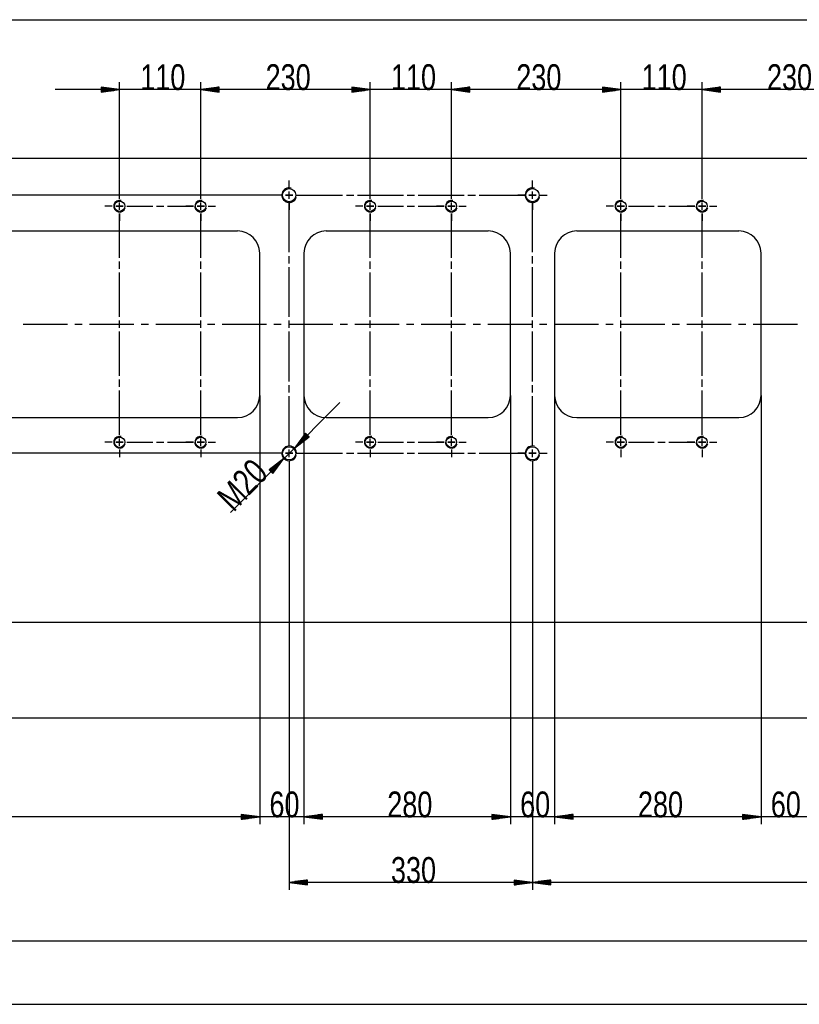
# Model space of a CAD drawing. Header units: millimetres. Extents: x 594 to 1189, y 0 to 841.
# Tile 5 of 16: x 783 to 889, y 364 to 498. Entities that reach past the tile are written whole.
import ezdxf

# ---------------------------------------------------------------- set-up
doc = ezdxf.new("R2010")
doc.units = ezdxf.units.MM
doc.layers.add('201', color=7, linetype='Continuous')
doc.styles.add('SEACAD_Arial', font='arial.ttf', dxfattribs={"width": 0.75})

msp = doc.modelspace()

# ---------------------------------------------------------------- linework, layer by layer
at = {"layer": '201', "color": 7, "linetype": 'Continuous'}
for p, q in [((743.48, 497.98), (1119.28, 497.98)), ((796.58, 488.5), (794.08, 488.83)), ((794.08, 488.83), (794.08, 488.17)), ((794.08, 488.81), (794.26, 488.81)), ((794.08, 488.81), (794.26, 488.81)), ((794.08, 488.76), (794.65, 488.76)), ((794.08, 488.71), (795.03, 488.71)), ((794.08, 488.66), (795.42, 488.66)), ((794.08, 488.6), (795.81, 488.6)), ((796.58, 474.69), (796.58, 489.5)), ((807.58, 474.69), (807.58, 489.5)), ((807.58, 474.69), (807.58, 489.5)), ((810.08, 488.83), (807.58, 488.5)), ((810.08, 488.83), (807.58, 488.5)), ((810.08, 488.6), (808.35, 488.6)), ((810.08, 488.6), (808.35, 488.6)), ((810.08, 488.66), (808.74, 488.66)), ((810.08, 488.66), (808.74, 488.66)), ((810.08, 488.71), (809.12, 488.71)), ((810.08, 488.71), (809.12, 488.71)), ((810.08, 488.76), (809.51, 488.76)), ((810.08, 488.76), (809.51, 488.76)), ((810.08, 488.81), (809.89, 488.81)), ((810.08, 488.81), (809.89, 488.81)), ((810.08, 488.81), (809.89, 488.81)), ((810.08, 488.81), (809.89, 488.81)), ((810.08, 488.17), (810.08, 488.83)), ((810.08, 488.17), (810.08, 488.83)), ((830.58, 488.5), (828.08, 488.83)), ((828.08, 488.83), (828.08, 488.17)), ((830.58, 488.5), (828.08, 488.83)), ((828.08, 488.83), (828.08, 488.17)), ((828.08, 488.81), (828.26, 488.81)), ((828.08, 488.81), (828.26, 488.81)), ((828.08, 488.81), (828.26, 488.81)), ((828.08, 488.81), (828.26, 488.81)), ((828.08, 488.76), (828.65, 488.76)), ((828.08, 488.76), (828.65, 488.76)), ((828.08, 488.71), (829.03, 488.71)), ((828.08, 488.71), (829.03, 488.71)), ((828.08, 488.66), (829.42, 488.66)), ((828.08, 488.66), (829.42, 488.66)), ((828.08, 488.6), (829.81, 488.6)), ((828.08, 488.6), (829.81, 488.6)), ((830.58, 474.69), (830.58, 489.5)), ((830.58, 474.69), (830.58, 489.5)), ((841.58, 474.69), (841.58, 489.5)), ((841.58, 474.69), (841.58, 489.5)), ((844.08, 488.83), (841.58, 488.5)), ((844.08, 488.83), (841.58, 488.5)), ((844.08, 488.6), (842.35, 488.6)), ((844.08, 488.6), (842.35, 488.6)), ((844.08, 488.66), (842.74, 488.66)), ((844.08, 488.66), (842.74, 488.66)), ((844.08, 488.71), (843.12, 488.71)), ((844.08, 488.71), (843.12, 488.71)), ((844.08, 488.76), (843.51, 488.76)), ((844.08, 488.76), (843.51, 488.76)), ((844.08, 488.81), (843.89, 488.81)), ((844.08, 488.81), (843.89, 488.81)), ((844.08, 488.81), (843.89, 488.81)), ((844.08, 488.81), (843.89, 488.81)), ((844.08, 488.17), (844.08, 488.83)), ((844.08, 488.17), (844.08, 488.83)), ((864.58, 488.5), (862.08, 488.83)), ((862.08, 488.83), (862.08, 488.17)), ((864.58, 488.5), (862.08, 488.83)), ((862.08, 488.83), (862.08, 488.17)), ((862.08, 488.81), (862.26, 488.81)), ((862.08, 488.81), (862.26, 488.81)), ((862.08, 488.81), (862.26, 488.81)), ((862.08, 488.81), (862.26, 488.81)), ((862.08, 488.76), (862.65, 488.76)), ((862.08, 488.76), (862.65, 488.76)), ((862.08, 488.71), (863.03, 488.71)), ((862.08, 488.71), (863.03, 488.71)), ((862.08, 488.66), (863.42, 488.66)), ((862.08, 488.66), (863.42, 488.66)), ((862.08, 488.6), (863.81, 488.6)), ((862.08, 488.6), (863.81, 488.6)), ((864.58, 474.69), (864.58, 489.5)), ((864.58, 474.69), (864.58, 489.5)), ((875.58, 474.69), (875.58, 489.5)), ((875.58, 474.69), (875.58, 489.5)), ((878.08, 488.83), (875.58, 488.5)), ((878.08, 488.83), (875.58, 488.5)), ((878.08, 488.6), (876.35, 488.6)), ((878.08, 488.6), (876.35, 488.6)), ((878.08, 488.66), (876.74, 488.66)), ((878.08, 488.66), (876.74, 488.66)), ((878.08, 488.71), (877.12, 488.71)), ((878.08, 488.71), (877.12, 488.71)), ((878.08, 488.76), (877.51, 488.76)), ((878.08, 488.76), (877.51, 488.76)), ((878.08, 488.81), (877.89, 488.81)), ((878.08, 488.81), (877.89, 488.81)), ((878.08, 488.81), (877.89, 488.81)), ((878.08, 488.81), (877.89, 488.81)), ((878.08, 488.17), (878.08, 488.83)), ((878.08, 488.17), (878.08, 488.83)), ((816.33, 488.5), (787.83, 488.5)), ((794.08, 488.55), (796.19, 488.55)), ((794.08, 488.17), (796.58, 488.5)), ((794.08, 488.5), (796.58, 488.5)), ((794.08, 488.5), (796.58, 488.5)), ((794.08, 488.45), (796.19, 488.45)), ((794.08, 488.4), (795.81, 488.4)), ((794.08, 488.35), (795.42, 488.35)), ((794.08, 488.3), (795.03, 488.3)), ((794.08, 488.25), (794.65, 488.25)), ((794.08, 488.2), (794.26, 488.2)), ((794.08, 488.2), (794.26, 488.2)), ((830.58, 488.5), (807.58, 488.5)), ((807.58, 488.5), (810.08, 488.17)), ((810.08, 488.5), (807.58, 488.5)), ((810.08, 488.5), (807.58, 488.5)), ((807.58, 488.5), (810.08, 488.17)), ((810.08, 488.5), (807.58, 488.5)), ((810.08, 488.5), (807.58, 488.5)), ((810.08, 488.55), (807.96, 488.55)), ((810.08, 488.55), (807.96, 488.55)), ((810.08, 488.45), (807.96, 488.45)), ((810.08, 488.45), (807.96, 488.45)), ((810.08, 488.4), (808.35, 488.4)), ((810.08, 488.4), (808.35, 488.4)), ((810.08, 488.35), (808.74, 488.35)), ((810.08, 488.35), (808.74, 488.35)), ((810.08, 488.3), (809.12, 488.3)), ((810.08, 488.3), (809.12, 488.3)), ((810.08, 488.25), (809.51, 488.25)), ((810.08, 488.25), (809.51, 488.25)), ((810.08, 488.2), (809.89, 488.2)), ((810.08, 488.2), (809.89, 488.2)), ((810.08, 488.2), (809.89, 488.2)), ((810.08, 488.2), (809.89, 488.2)), ((850.33, 488.5), (821.83, 488.5)), ((828.08, 488.55), (830.19, 488.55)), ((828.08, 488.55), (830.19, 488.55)), ((828.08, 488.17), (830.58, 488.5)), ((828.08, 488.5), (830.58, 488.5)), ((828.08, 488.5), (830.58, 488.5)), ((828.08, 488.17), (830.58, 488.5)), ((828.08, 488.5), (830.58, 488.5)), ((828.08, 488.5), (830.58, 488.5)), ((828.08, 488.45), (830.19, 488.45)), ((828.08, 488.45), (830.19, 488.45)), ((828.08, 488.4), (829.81, 488.4)), ((828.08, 488.4), (829.81, 488.4)), ((828.08, 488.35), (829.42, 488.35)), ((828.08, 488.35), (829.42, 488.35)), ((828.08, 488.3), (829.03, 488.3)), ((828.08, 488.3), (829.03, 488.3)), ((828.08, 488.25), (828.65, 488.25)), ((828.08, 488.25), (828.65, 488.25)), ((828.08, 488.2), (828.26, 488.2)), ((828.08, 488.2), (828.26, 488.2)), ((828.08, 488.2), (828.26, 488.2)), ((828.08, 488.2), (828.26, 488.2)), ((864.58, 488.5), (841.58, 488.5)), ((841.58, 488.5), (844.08, 488.17)), ((844.08, 488.5), (841.58, 488.5)), ((844.08, 488.5), (841.58, 488.5)), ((841.58, 488.5), (844.08, 488.17)), ((844.08, 488.5), (841.58, 488.5)), ((844.08, 488.5), (841.58, 488.5)), ((844.08, 488.55), (841.96, 488.55)), ((844.08, 488.55), (841.96, 488.55)), ((844.08, 488.45), (841.96, 488.45)), ((844.08, 488.45), (841.96, 488.45)), ((844.08, 488.4), (842.35, 488.4)), ((844.08, 488.4), (842.35, 488.4)), ((844.08, 488.35), (842.74, 488.35)), ((844.08, 488.35), (842.74, 488.35)), ((844.08, 488.3), (843.12, 488.3)), ((844.08, 488.3), (843.12, 488.3)), ((844.08, 488.25), (843.51, 488.25)), ((844.08, 488.25), (843.51, 488.25)), ((844.08, 488.2), (843.89, 488.2)), ((844.08, 488.2), (843.89, 488.2)), ((844.08, 488.2), (843.89, 488.2)), ((844.08, 488.2), (843.89, 488.2)), ((884.33, 488.5), (855.83, 488.5)), ((862.08, 488.55), (864.19, 488.55)), ((862.08, 488.55), (864.19, 488.55)), ((862.08, 488.17), (864.58, 488.5)), ((862.08, 488.5), (864.58, 488.5)), ((862.08, 488.5), (864.58, 488.5)), ((862.08, 488.17), (864.58, 488.5)), ((862.08, 488.5), (864.58, 488.5)), ((862.08, 488.5), (864.58, 488.5)), ((862.08, 488.45), (864.19, 488.45)), ((862.08, 488.45), (864.19, 488.45)), ((862.08, 488.4), (863.81, 488.4)), ((862.08, 488.4), (863.81, 488.4)), ((862.08, 488.35), (863.42, 488.35)), ((862.08, 488.35), (863.42, 488.35)), ((862.08, 488.3), (863.03, 488.3)), ((862.08, 488.3), (863.03, 488.3)), ((862.08, 488.25), (862.65, 488.25)), ((862.08, 488.25), (862.65, 488.25)), ((862.08, 488.2), (862.26, 488.2)), ((862.08, 488.2), (862.26, 488.2)), ((862.08, 488.2), (862.26, 488.2)), ((862.08, 488.2), (862.26, 488.2)), ((898.58, 488.5), (875.58, 488.5)), ((875.58, 488.5), (878.08, 488.17)), ((878.08, 488.5), (875.58, 488.5)), ((878.08, 488.5), (875.58, 488.5)), ((875.58, 488.5), (878.08, 488.17)), ((878.08, 488.5), (875.58, 488.5)), ((878.08, 488.5), (875.58, 488.5)), ((878.08, 488.55), (875.96, 488.55)), ((878.08, 488.55), (875.96, 488.55)), ((878.08, 488.45), (875.96, 488.45)), ((878.08, 488.45), (875.96, 488.45)), ((878.08, 488.4), (876.35, 488.4)), ((878.08, 488.4), (876.35, 488.4)), ((878.08, 488.35), (876.74, 488.35)), ((878.08, 488.35), (876.74, 488.35)), ((878.08, 488.3), (877.12, 488.3)), ((878.08, 488.3), (877.12, 488.3)), ((878.08, 488.25), (877.51, 488.25)), ((878.08, 488.25), (877.51, 488.25)), ((878.08, 488.2), (877.89, 488.2)), ((878.08, 488.2), (877.89, 488.2)), ((878.08, 488.2), (877.89, 488.2)), ((878.08, 488.2), (877.89, 488.2)), ((743.48, 479.19), (1118.28, 479.19)), ((819.58, 475.19), (819.58, 476.19)), ((819.58, 475.19), (819.58, 476.19)), ((852.58, 475.19), (852.58, 476.19)), ((852.58, 475.19), (852.58, 476.19)), ((817.58, 474.19), (724.72, 474.19)), ((817.58, 474.19), (732.59, 474.19)), ((796.58, 473.69), (796.58, 474.69)), ((796.58, 473.69), (796.58, 474.69)), ((807.58, 473.69), (807.58, 474.69)), ((807.58, 473.69), (807.58, 474.69)), ((818.58, 474.19), (817.58, 474.19)), ((818.58, 474.19), (817.58, 474.19)), ((819.08, 474.19), (820.08, 474.19)), ((820.08, 474.19), (819.08, 474.19)), ((819.58, 473.69), (819.58, 474.69)), ((819.58, 473.69), (819.58, 474.69)), ((820.58, 474.19), (826.83, 474.19)), ((820.58, 474.19), (821.58, 474.19)), ((827.33, 474.19), (828.33, 474.19)), ((828.83, 474.19), (835.08, 474.19)), ((830.58, 473.69), (830.58, 474.69)), ((830.58, 473.69), (830.58, 474.69)), ((835.58, 474.19), (836.58, 474.19)), ((837.08, 474.19), (843.33, 474.19)), ((841.58, 473.69), (841.58, 474.69)), ((841.58, 473.69), (841.58, 474.69)), ((843.83, 474.19), (844.83, 474.19)), ((845.33, 474.19), (851.58, 474.19)), ((851.58, 474.19), (850.58, 474.19)), ((852.08, 474.19), (853.08, 474.19)), ((853.08, 474.19), (852.08, 474.19)), ((852.58, 473.69), (852.58, 474.69)), ((852.58, 473.69), (852.58, 474.69)), ((853.58, 474.19), (854.58, 474.19)), ((853.58, 474.19), (854.58, 474.19)), ((864.58, 473.69), (864.58, 474.69)), ((864.58, 473.69), (864.58, 474.69)), ((875.58, 473.69), (875.58, 474.69)), ((875.58, 473.69), (875.58, 474.69)), ((795.58, 472.69), (794.58, 472.69)), ((795.58, 472.69), (794.58, 472.69)), ((796.08, 472.69), (797.08, 472.69)), ((797.08, 472.69), (796.08, 472.69)), ((796.58, 472.19), (796.58, 473.19)), ((796.58, 472.19), (796.58, 473.19)), ((797.58, 472.69), (801.08, 472.69)), ((797.58, 472.69), (798.58, 472.69)), ((801.58, 472.69), (802.58, 472.69)), ((803.08, 472.69), (806.58, 472.69)), ((806.58, 472.69), (805.58, 472.69)), ((807.08, 472.69), (808.08, 472.69)), ((808.08, 472.69), (807.08, 472.69)), ((807.58, 472.19), (807.58, 473.19)), ((807.58, 472.19), (807.58, 473.19)), ((808.58, 472.69), (809.58, 472.69)), ((808.58, 472.69), (809.58, 472.69)), ((819.58, 473.19), (819.58, 472.19)), ((819.58, 466.44), (819.58, 473.19)), ((829.58, 472.69), (828.58, 472.69)), ((829.58, 472.69), (828.58, 472.69)), ((830.08, 472.69), (831.08, 472.69)), ((831.08, 472.69), (830.08, 472.69)), ((830.58, 472.19), (830.58, 473.19)), ((830.58, 472.19), (830.58, 473.19)), ((831.58, 472.69), (835.08, 472.69)), ((831.58, 472.69), (832.58, 472.69)), ((835.58, 472.69), (836.58, 472.69)), ((837.08, 472.69), (840.58, 472.69)), ((840.58, 472.69), (839.58, 472.69)), ((841.08, 472.69), (842.08, 472.69)), ((842.08, 472.69), (841.08, 472.69)), ((841.58, 472.19), (841.58, 473.19)), ((841.58, 472.19), (841.58, 473.19)), ((842.58, 472.69), (843.58, 472.69)), ((842.58, 472.69), (843.58, 472.69)), ((852.58, 473.19), (852.58, 472.19)), ((852.58, 466.44), (852.58, 473.19)), ((863.58, 472.69), (862.58, 472.69)), ((863.58, 472.69), (862.58, 472.69)), ((864.08, 472.69), (865.08, 472.69)), ((865.08, 472.69), (864.08, 472.69)), ((864.58, 472.19), (864.58, 473.19)), ((864.58, 472.19), (864.58, 473.19)), ((865.58, 472.69), (869.08, 472.69)), ((865.58, 472.69), (866.58, 472.69)), ((869.58, 472.69), (870.58, 472.69)), ((871.08, 472.69), (874.58, 472.69)), ((874.58, 472.69), (873.58, 472.69)), ((875.08, 472.69), (876.08, 472.69)), ((876.08, 472.69), (875.08, 472.69)), ((875.58, 472.19), (875.58, 473.19)), ((875.58, 472.19), (875.58, 473.19)), ((876.58, 472.69), (877.58, 472.69)), ((876.58, 472.69), (877.58, 472.69)), ((796.58, 471.69), (796.58, 470.69)), ((796.58, 465.69), (796.58, 471.69)), ((807.58, 471.69), (807.58, 470.69)), ((807.58, 465.69), (807.58, 471.69)), ((830.58, 471.69), (830.58, 470.69)), ((830.58, 465.69), (830.58, 471.69)), ((841.58, 471.69), (841.58, 470.69)), ((841.58, 465.69), (841.58, 471.69)), ((864.58, 471.69), (864.58, 470.69)), ((864.58, 465.69), (864.58, 471.69)), ((875.58, 471.69), (875.58, 470.69)), ((875.58, 465.69), (875.58, 471.69)), ((743.48, 469.34), (812.58, 469.34)), ((824.58, 469.34), (846.58, 469.34)), ((858.58, 469.34), (880.58, 469.34)), ((815.58, 447.04), (815.58, 466.34)), ((819.58, 464.94), (819.58, 465.94)), ((821.58, 466.34), (821.58, 447.04)), ((849.58, 447.04), (849.58, 466.34)), ((852.58, 464.94), (852.58, 465.94)), ((855.58, 466.34), (855.58, 447.04)), ((883.58, 447.04), (883.58, 466.34)), ((796.58, 464.19), (796.58, 465.19)), ((807.58, 464.19), (807.58, 465.19)), ((830.58, 464.19), (830.58, 465.19)), ((841.58, 464.19), (841.58, 465.19)), ((864.58, 464.19), (864.58, 465.19)), ((875.58, 464.19), (875.58, 465.19)), ((796.58, 457.69), (796.58, 463.69)), ((807.58, 457.69), (807.58, 463.69)), ((819.58, 457.69), (819.58, 464.44)), ((830.58, 457.69), (830.58, 463.69)), ((841.58, 457.69), (841.58, 463.69)), ((852.58, 457.69), (852.58, 464.44)), ((864.58, 457.69), (864.58, 463.69)), ((875.58, 457.69), (875.58, 463.69)), ((783.49, 456.69), (789.49, 456.69)), ((790.49, 456.69), (791.49, 456.69)), ((792.49, 456.69), (798.49, 456.69)), ((796.58, 456.19), (796.58, 457.19)), ((799.49, 456.69), (800.49, 456.69)), ((801.49, 456.69), (807.5, 456.69)), ((807.58, 456.19), (807.58, 457.19)), ((808.5, 456.69), (809.5, 456.69)), ((810.5, 456.69), (816.5, 456.69)), ((817.5, 456.69), (818.5, 456.69)), ((819.5, 456.69), (825.5, 456.69)), ((819.58, 456.19), (819.58, 457.19)), ((826.5, 456.69), (827.5, 456.69)), ((828.5, 456.69), (834.5, 456.69)), ((830.58, 456.19), (830.58, 457.19)), ((835.5, 456.69), (836.5, 456.69)), ((837.5, 456.69), (843.51, 456.69)), ((841.58, 456.19), (841.58, 457.19)), ((844.51, 456.69), (845.51, 456.69)), ((846.51, 456.69), (852.51, 456.69)), ((852.58, 456.19), (852.58, 457.19)), ((853.51, 456.69), (854.51, 456.69)), ((855.51, 456.69), (861.51, 456.69)), ((862.51, 456.69), (863.51, 456.69)), ((864.51, 456.69), (870.51, 456.69)), ((864.58, 456.19), (864.58, 457.19)), ((871.51, 456.69), (872.51, 456.69)), ((873.51, 456.69), (879.52, 456.69)), ((875.58, 456.19), (875.58, 457.19)), ((880.52, 456.69), (881.52, 456.69)), ((882.52, 456.69), (888.52, 456.69)), ((796.58, 449.69), (796.58, 455.69)), ((807.58, 449.69), (807.58, 455.69)), ((819.58, 448.94), (819.58, 455.69)), ((830.58, 449.69), (830.58, 455.69)), ((841.58, 449.69), (841.58, 455.69)), ((852.58, 448.94), (852.58, 455.69)), ((864.58, 449.69), (864.58, 455.69)), ((875.58, 449.69), (875.58, 455.69)), ((796.58, 448.19), (796.58, 449.19)), ((807.58, 448.19), (807.58, 449.19)), ((830.58, 448.19), (830.58, 449.19)), ((841.58, 448.19), (841.58, 449.19)), ((864.58, 448.19), (864.58, 449.19)), ((875.58, 448.19), (875.58, 449.19)), ((796.58, 441.69), (796.58, 447.69)), ((807.58, 441.69), (807.58, 447.69)), ((819.58, 447.44), (819.58, 448.44)), ((830.58, 441.69), (830.58, 447.69)), ((841.58, 441.69), (841.58, 447.69)), ((852.58, 447.44), (852.58, 448.44)), ((864.58, 441.69), (864.58, 447.69)), ((875.58, 441.69), (875.58, 447.69)), ((811.61, 431.17), (826.45, 446.1)), ((815.58, 447.04), (815.58, 388.9)), ((815.58, 447.04), (815.58, 388.9)), ((819.58, 440.19), (819.58, 446.94)), ((821.58, 447.04), (821.58, 388.9)), ((821.58, 447.04), (821.58, 388.9)), ((849.58, 447.04), (849.58, 388.9)), ((849.58, 447.04), (849.58, 388.9)), ((852.58, 440.19), (852.58, 446.94)), ((855.58, 447.04), (855.58, 388.9)), ((855.58, 447.04), (855.58, 388.9)), ((883.58, 447.04), (883.58, 388.9)), ((883.58, 447.04), (883.58, 388.9)), ((743.48, 444.04), (812.58, 444.04)), ((824.58, 444.04), (846.58, 444.04)), ((858.58, 444.04), (880.58, 444.04)), ((796.58, 441.69), (796.58, 442.69)), ((807.58, 441.69), (807.58, 442.69)), ((821.81, 441.9), (820.28, 439.9)), ((821.87, 441.85), (821.46, 441.44)), ((821.83, 441.88), (821.7, 441.75)), ((821.83, 441.88), (821.7, 441.75)), ((822.28, 441.44), (821.81, 441.9)), ((830.58, 441.69), (830.58, 442.69)), ((841.58, 441.69), (841.58, 442.69)), ((864.58, 441.69), (864.58, 442.69)), ((875.58, 441.69), (875.58, 442.69)), ((795.58, 440.69), (794.58, 440.69)), ((795.58, 440.69), (794.58, 440.69)), ((796.08, 440.69), (797.08, 440.69)), ((797.08, 440.69), (796.08, 440.69)), ((796.58, 440.19), (796.58, 441.19)), ((796.58, 440.19), (796.58, 441.19)), ((797.58, 440.69), (801.08, 440.69)), ((797.58, 440.69), (798.58, 440.69)), ((801.58, 440.69), (802.58, 440.69)), ((803.08, 440.69), (806.58, 440.69)), ((806.58, 440.69), (805.58, 440.69)), ((807.08, 440.69), (808.08, 440.69)), ((808.08, 440.69), (807.08, 440.69)), ((807.58, 440.19), (807.58, 441.19)), ((807.58, 440.19), (807.58, 441.19)), ((808.58, 440.69), (809.58, 440.69)), ((808.58, 440.69), (809.58, 440.69)), ((819.58, 440.19), (819.58, 441.19)), ((822.05, 441.67), (820.28, 439.9)), ((822.05, 441.67), (820.28, 439.9)), ((820.28, 439.9), (822.28, 441.44)), ((822.01, 441.7), (820.52, 440.21)), ((822.08, 441.63), (820.59, 440.13)), ((821.97, 441.74), (820.76, 440.52)), ((822.12, 441.6), (820.9, 440.37)), ((821.94, 441.78), (820.99, 440.82)), ((822.15, 441.56), (821.21, 440.61)), ((821.9, 441.81), (821.23, 441.13)), ((822.19, 441.53), (821.52, 440.85)), ((822.23, 441.49), (821.82, 441.09)), ((822.26, 441.45), (822.13, 441.32)), ((822.26, 441.45), (822.13, 441.32)), ((829.58, 440.69), (828.58, 440.69)), ((829.58, 440.69), (828.58, 440.69)), ((831.08, 440.69), (830.08, 440.69)), ((830.08, 440.69), (831.08, 440.69)), ((830.58, 440.19), (830.58, 441.19)), ((830.58, 440.19), (830.58, 441.19)), ((831.58, 440.69), (832.58, 440.69)), ((831.58, 440.69), (835.08, 440.69)), ((835.58, 440.69), (836.58, 440.69)), ((837.08, 440.69), (840.58, 440.69)), ((840.58, 440.69), (839.58, 440.69)), ((841.08, 440.69), (842.08, 440.69)), ((842.08, 440.69), (841.08, 440.69)), ((841.58, 440.19), (841.58, 441.19)), ((841.58, 440.19), (841.58, 441.19)), ((842.58, 440.69), (843.58, 440.69)), ((842.58, 440.69), (843.58, 440.69)), ((852.58, 440.19), (852.58, 441.19)), ((863.58, 440.69), (862.58, 440.69)), ((863.58, 440.69), (862.58, 440.69)), ((865.08, 440.69), (864.08, 440.69)), ((864.08, 440.69), (865.08, 440.69)), ((864.58, 440.19), (864.58, 441.19)), ((864.58, 440.19), (864.58, 441.19)), ((865.58, 440.69), (866.58, 440.69)), ((865.58, 440.69), (869.08, 440.69)), ((869.58, 440.69), (870.58, 440.69)), ((871.08, 440.69), (874.58, 440.69)), ((874.58, 440.69), (873.58, 440.69)), ((875.08, 440.69), (876.08, 440.69)), ((876.08, 440.69), (875.08, 440.69)), ((875.58, 440.19), (875.58, 441.19)), ((875.58, 440.19), (875.58, 441.19)), ((876.58, 440.69), (877.58, 440.69)), ((876.58, 440.69), (877.58, 440.69)), ((817.58, 439.19), (724.72, 439.19)), ((817.58, 439.19), (732.59, 439.19)), ((796.58, 439.69), (796.58, 438.69)), ((796.58, 439.69), (796.58, 438.69)), ((807.58, 439.69), (807.58, 438.69)), ((807.58, 439.69), (807.58, 438.69)), ((818.58, 439.19), (817.58, 439.19)), ((818.58, 439.19), (817.58, 439.19)), ((819.08, 439.19), (820.08, 439.19)), ((820.08, 439.19), (819.08, 439.19)), ((819.58, 438.69), (819.58, 439.69)), ((819.58, 438.69), (819.58, 439.69)), ((820.58, 439.19), (826.83, 439.19)), ((820.58, 439.19), (821.58, 439.19)), ((827.33, 439.19), (828.33, 439.19)), ((828.83, 439.19), (835.08, 439.19)), ((830.58, 439.69), (830.58, 438.69)), ((830.58, 439.69), (830.58, 438.69)), ((835.58, 439.19), (836.58, 439.19)), ((837.08, 439.19), (843.33, 439.19)), ((841.58, 439.69), (841.58, 438.69)), ((841.58, 439.69), (841.58, 438.69)), ((843.83, 439.19), (844.83, 439.19)), ((845.33, 439.19), (851.58, 439.19)), ((851.58, 439.19), (850.58, 439.19)), ((853.08, 439.19), (852.08, 439.19)), ((852.08, 439.19), (853.08, 439.19)), ((852.58, 438.69), (852.58, 439.69)), ((852.58, 438.69), (852.58, 439.69)), ((853.58, 439.19), (854.58, 439.19)), ((853.58, 439.19), (854.58, 439.19)), ((864.58, 439.69), (864.58, 438.69)), ((864.58, 439.69), (864.58, 438.69)), ((875.58, 439.69), (875.58, 438.69)), ((875.58, 439.69), (875.58, 438.69)), ((818.87, 438.48), (816.88, 436.94)), ((817.04, 436.78), (818.26, 438)), ((817.07, 436.74), (818.56, 438.24)), ((817.11, 436.71), (818.87, 438.48)), ((817.11, 436.71), (818.87, 438.48)), ((817.15, 436.67), (818.64, 438.17)), ((817.18, 436.63), (818.4, 437.86)), ((817.34, 436.47), (818.87, 438.48)), ((819.58, 438.19), (819.58, 437.19)), ((819.58, 438.19), (819.58, 437.19)), ((852.58, 438.19), (852.58, 437.19)), ((852.58, 438.19), (852.58, 437.19)), ((816.88, 436.94), (817.34, 436.47)), ((816.89, 436.92), (817.02, 437.05)), ((816.89, 436.92), (817.02, 437.05)), ((816.93, 436.89), (817.33, 437.29)), ((816.97, 436.85), (817.64, 437.53)), ((817, 436.81), (817.95, 437.77)), ((817.22, 436.6), (818.16, 437.55)), ((817.25, 436.56), (817.93, 437.24)), ((817.29, 436.53), (817.69, 436.93)), ((817.33, 436.49), (817.46, 436.62)), ((817.33, 436.49), (817.46, 436.62)), ((819.58, 437.19), (819.58, 380.01)), ((852.58, 437.19), (852.58, 380.01)), ((852.58, 437.19), (852.58, 380.01)), ((717.48, 416.29), (1088.24, 416.29)), ((1102.48, 403.29), (704.39, 403.29)), ((815.58, 389.9), (743.48, 389.9)), ((830.33, 389.9), (806.83, 389.9)), ((815.58, 389.9), (813.08, 390.23)), ((813.08, 390.23), (813.08, 389.58)), ((815.58, 389.9), (813.08, 390.23)), ((813.08, 390.23), (813.08, 389.58)), ((813.08, 390.21), (813.26, 390.21)), ((813.08, 390.21), (813.26, 390.21)), ((813.08, 390.21), (813.26, 390.21)), ((813.08, 390.21), (813.26, 390.21)), ((813.08, 390.16), (813.65, 390.16)), ((813.08, 390.16), (813.65, 390.16)), ((813.08, 390.11), (814.03, 390.11)), ((813.08, 390.11), (814.03, 390.11)), ((813.08, 390.06), (814.42, 390.06)), ((813.08, 390.06), (814.42, 390.06)), ((813.08, 390.01), (814.81, 390.01)), ((813.08, 390.01), (814.81, 390.01)), ((813.08, 389.96), (815.19, 389.96)), ((813.08, 389.96), (815.19, 389.96)), ((813.08, 389.58), (815.58, 389.9)), ((813.08, 389.9), (815.58, 389.9)), ((813.08, 389.9), (815.58, 389.9)), ((813.08, 389.58), (815.58, 389.9)), ((813.08, 389.9), (815.58, 389.9)), ((813.08, 389.9), (815.58, 389.9)), ((813.08, 389.85), (815.19, 389.85)), ((813.08, 389.85), (815.19, 389.85)), ((813.08, 389.8), (814.81, 389.8)), ((813.08, 389.8), (814.81, 389.8)), ((824.08, 390.23), (821.58, 389.9)), ((824.08, 390.23), (821.58, 389.9)), ((821.58, 389.9), (824.08, 389.58)), ((824.08, 389.9), (821.58, 389.9)), ((824.08, 389.9), (821.58, 389.9)), ((849.58, 389.9), (821.58, 389.9)), ((821.58, 389.9), (824.08, 389.58)), ((824.08, 389.9), (821.58, 389.9)), ((824.08, 389.9), (821.58, 389.9)), ((824.08, 389.96), (821.96, 389.96)), ((824.08, 389.96), (821.96, 389.96)), ((824.08, 389.85), (821.96, 389.85)), ((824.08, 389.85), (821.96, 389.85)), ((824.08, 390.01), (822.35, 390.01)), ((824.08, 390.01), (822.35, 390.01)), ((824.08, 389.8), (822.35, 389.8)), ((824.08, 389.8), (822.35, 389.8)), ((824.08, 390.06), (822.74, 390.06)), ((824.08, 390.06), (822.74, 390.06)), ((824.08, 390.11), (823.12, 390.11)), ((824.08, 390.11), (823.12, 390.11)), ((824.08, 390.16), (823.51, 390.16)), ((824.08, 390.16), (823.51, 390.16)), ((824.08, 390.21), (823.89, 390.21)), ((824.08, 390.21), (823.89, 390.21)), ((824.08, 390.21), (823.89, 390.21)), ((824.08, 390.21), (823.89, 390.21)), ((824.08, 389.58), (824.08, 390.23)), ((824.08, 389.58), (824.08, 390.23)), ((864.33, 389.9), (840.83, 389.9)), ((849.58, 389.9), (847.08, 390.23)), ((847.08, 390.23), (847.08, 389.58)), ((849.58, 389.9), (847.08, 390.23)), ((847.08, 390.23), (847.08, 389.58)), ((847.08, 390.21), (847.26, 390.21)), ((847.08, 390.21), (847.26, 390.21)), ((847.08, 390.21), (847.26, 390.21)), ((847.08, 390.21), (847.26, 390.21)), ((847.08, 390.16), (847.65, 390.16)), ((847.08, 390.16), (847.65, 390.16)), ((847.08, 390.11), (848.03, 390.11)), ((847.08, 390.11), (848.03, 390.11)), ((847.08, 390.06), (848.42, 390.06)), ((847.08, 390.06), (848.42, 390.06)), ((847.08, 390.01), (848.81, 390.01)), ((847.08, 390.01), (848.81, 390.01)), ((847.08, 389.96), (849.19, 389.96)), ((847.08, 389.96), (849.19, 389.96)), ((847.08, 389.58), (849.58, 389.9)), ((847.08, 389.9), (849.58, 389.9)), ((847.08, 389.9), (849.58, 389.9)), ((847.08, 389.58), (849.58, 389.9)), ((847.08, 389.9), (849.58, 389.9)), ((847.08, 389.9), (849.58, 389.9)), ((847.08, 389.85), (849.19, 389.85)), ((847.08, 389.85), (849.19, 389.85)), ((847.08, 389.8), (848.81, 389.8)), ((847.08, 389.8), (848.81, 389.8)), ((858.08, 390.23), (855.58, 389.9)), ((858.08, 390.23), (855.58, 389.9)), ((855.58, 389.9), (858.08, 389.58)), ((858.08, 389.9), (855.58, 389.9)), ((858.08, 389.9), (855.58, 389.9)), ((883.58, 389.9), (855.58, 389.9)), ((855.58, 389.9), (858.08, 389.58)), ((858.08, 389.9), (855.58, 389.9)), ((858.08, 389.9), (855.58, 389.9)), ((858.08, 389.96), (855.96, 389.96)), ((858.08, 389.96), (855.96, 389.96)), ((858.08, 389.85), (855.96, 389.85)), ((858.08, 389.85), (855.96, 389.85)), ((858.08, 390.01), (856.35, 390.01)), ((858.08, 390.01), (856.35, 390.01)), ((858.08, 389.8), (856.35, 389.8)), ((858.08, 389.8), (856.35, 389.8)), ((858.08, 390.06), (856.74, 390.06)), ((858.08, 390.06), (856.74, 390.06)), ((858.08, 390.11), (857.12, 390.11)), ((858.08, 390.11), (857.12, 390.11)), ((858.08, 390.16), (857.51, 390.16)), ((858.08, 390.16), (857.51, 390.16)), ((858.08, 390.21), (857.89, 390.21)), ((858.08, 390.21), (857.89, 390.21)), ((858.08, 390.21), (857.89, 390.21)), ((858.08, 390.21), (857.89, 390.21)), ((858.08, 389.58), (858.08, 390.23)), ((858.08, 389.58), (858.08, 390.23)), ((898.33, 389.9), (874.83, 389.9)), ((883.58, 389.9), (881.08, 390.23)), ((881.08, 390.23), (881.08, 389.58)), ((883.58, 389.9), (881.08, 390.23)), ((881.08, 390.23), (881.08, 389.58)), ((881.08, 390.21), (881.26, 390.21)), ((881.08, 390.21), (881.26, 390.21)), ((881.08, 390.21), (881.26, 390.21)), ((881.08, 390.21), (881.26, 390.21)), ((881.08, 390.16), (881.65, 390.16)), ((881.08, 390.16), (881.65, 390.16)), ((881.08, 390.11), (882.03, 390.11)), ((881.08, 390.11), (882.03, 390.11)), ((881.08, 390.06), (882.42, 390.06)), ((881.08, 390.06), (882.42, 390.06)), ((881.08, 390.01), (882.81, 390.01)), ((881.08, 390.01), (882.81, 390.01)), ((881.08, 389.96), (883.19, 389.96)), ((881.08, 389.96), (883.19, 389.96)), ((881.08, 389.58), (883.58, 389.9)), ((881.08, 389.9), (883.58, 389.9)), ((881.08, 389.9), (883.58, 389.9)), ((881.08, 389.58), (883.58, 389.9)), ((881.08, 389.9), (883.58, 389.9)), ((881.08, 389.9), (883.58, 389.9)), ((881.08, 389.85), (883.19, 389.85)), ((881.08, 389.85), (883.19, 389.85)), ((881.08, 389.8), (882.81, 389.8)), ((881.08, 389.8), (882.81, 389.8)), ((813.08, 389.75), (814.42, 389.75)), ((813.08, 389.75), (814.42, 389.75)), ((813.08, 389.7), (814.03, 389.7)), ((813.08, 389.7), (814.03, 389.7)), ((813.08, 389.65), (813.65, 389.65)), ((813.08, 389.65), (813.65, 389.65)), ((813.08, 389.6), (813.26, 389.6)), ((813.08, 389.6), (813.26, 389.6)), ((813.08, 389.6), (813.26, 389.6)), ((813.08, 389.6), (813.26, 389.6)), ((824.08, 389.75), (822.74, 389.75)), ((824.08, 389.75), (822.74, 389.75)), ((824.08, 389.7), (823.12, 389.7)), ((824.08, 389.7), (823.12, 389.7)), ((824.08, 389.65), (823.51, 389.65)), ((824.08, 389.65), (823.51, 389.65)), ((824.08, 389.6), (823.89, 389.6)), ((824.08, 389.6), (823.89, 389.6)), ((824.08, 389.6), (823.89, 389.6)), ((824.08, 389.6), (823.89, 389.6)), ((847.08, 389.75), (848.42, 389.75)), ((847.08, 389.75), (848.42, 389.75)), ((847.08, 389.7), (848.03, 389.7)), ((847.08, 389.7), (848.03, 389.7)), ((847.08, 389.65), (847.65, 389.65)), ((847.08, 389.65), (847.65, 389.65)), ((847.08, 389.6), (847.26, 389.6)), ((847.08, 389.6), (847.26, 389.6)), ((847.08, 389.6), (847.26, 389.6)), ((847.08, 389.6), (847.26, 389.6)), ((858.08, 389.75), (856.74, 389.75)), ((858.08, 389.75), (856.74, 389.75)), ((858.08, 389.7), (857.12, 389.7)), ((858.08, 389.7), (857.12, 389.7)), ((858.08, 389.65), (857.51, 389.65)), ((858.08, 389.65), (857.51, 389.65)), ((858.08, 389.6), (857.89, 389.6)), ((858.08, 389.6), (857.89, 389.6)), ((858.08, 389.6), (857.89, 389.6)), ((858.08, 389.6), (857.89, 389.6)), ((881.08, 389.75), (882.42, 389.75)), ((881.08, 389.75), (882.42, 389.75)), ((881.08, 389.7), (882.03, 389.7)), ((881.08, 389.7), (882.03, 389.7)), ((881.08, 389.65), (881.65, 389.65)), ((881.08, 389.65), (881.65, 389.65)), ((881.08, 389.6), (881.26, 389.6)), ((881.08, 389.6), (881.26, 389.6)), ((881.08, 389.6), (881.26, 389.6)), ((881.08, 389.6), (881.26, 389.6)), ((822.08, 381.34), (819.58, 381.01)), ((852.58, 381.01), (819.58, 381.01)), ((819.58, 381.01), (822.08, 380.69)), ((822.08, 381.01), (819.58, 381.01)), ((822.08, 381.01), (819.58, 381.01)), ((822.08, 381.07), (819.96, 381.07)), ((822.08, 380.96), (819.96, 380.96)), ((822.08, 381.12), (820.35, 381.12)), ((822.08, 380.91), (820.35, 380.91)), ((822.08, 381.17), (820.74, 381.17)), ((822.08, 380.86), (820.74, 380.86)), ((822.08, 381.22), (821.12, 381.22)), ((822.08, 380.81), (821.12, 380.81)), ((822.08, 381.27), (821.51, 381.27)), ((822.08, 380.76), (821.51, 380.76)), ((822.08, 381.32), (821.89, 381.32)), ((822.08, 381.32), (821.89, 381.32)), ((822.08, 380.71), (821.89, 380.71)), ((822.08, 380.71), (821.89, 380.71)), ((822.08, 380.69), (822.08, 381.34)), ((852.58, 381.01), (850.08, 381.34)), ((850.08, 381.34), (850.08, 380.69)), ((850.08, 381.32), (850.26, 381.32)), ((850.08, 381.32), (850.26, 381.32)), ((850.08, 381.27), (850.65, 381.27)), ((850.08, 381.22), (851.03, 381.22)), ((850.08, 381.17), (851.42, 381.17)), ((850.08, 381.12), (851.81, 381.12)), ((850.08, 381.07), (852.19, 381.07)), ((850.08, 380.69), (852.58, 381.01)), ((850.08, 381.01), (852.58, 381.01)), ((850.08, 381.01), (852.58, 381.01)), ((850.08, 380.96), (852.19, 380.96)), ((850.08, 380.91), (851.81, 380.91)), ((850.08, 380.86), (851.42, 380.86)), ((850.08, 380.81), (851.03, 380.81)), ((850.08, 380.76), (850.65, 380.76)), ((850.08, 380.71), (850.26, 380.71)), ((850.08, 380.71), (850.26, 380.71)), ((855.08, 381.34), (852.58, 381.01)), ((1057.58, 381.01), (852.58, 381.01)), ((852.58, 381.01), (855.08, 380.69)), ((855.08, 381.01), (852.58, 381.01)), ((855.08, 381.01), (852.58, 381.01)), ((855.08, 381.07), (852.96, 381.07)), ((855.08, 380.96), (852.96, 380.96)), ((855.08, 381.12), (853.35, 381.12)), ((855.08, 380.91), (853.35, 380.91)), ((855.08, 381.17), (853.74, 381.17)), ((855.08, 380.86), (853.74, 380.86)), ((855.08, 381.22), (854.12, 381.22)), ((855.08, 380.81), (854.12, 380.81)), ((855.08, 381.27), (854.51, 381.27)), ((855.08, 380.76), (854.51, 380.76)), ((855.08, 381.32), (854.89, 381.32)), ((855.08, 381.32), (854.89, 381.32)), ((855.08, 380.71), (854.89, 380.71)), ((855.08, 380.71), (854.89, 380.71)), ((855.08, 380.69), (855.08, 381.34)), ((717.48, 373.09), (1089.48, 373.09)), ((717.48, 364.49), (1125.48, 364.49))]:
    msp.add_line(p, q, dxfattribs=at)
for centre, radius in [((819.58, 474.19), 0.899), ((852.58, 474.19), 0.899), ((796.58, 472.69), 0.7), ((807.58, 472.69), 0.7), ((830.58, 472.69), 0.7), ((841.58, 472.69), 0.7), ((864.58, 472.69), 0.7), ((875.58, 472.69), 0.7), ((796.58, 440.69), 0.7), ((807.58, 440.69), 0.7), ((830.58, 440.69), 0.7), ((841.58, 440.69), 0.7), ((864.58, 440.69), 0.7), ((875.58, 440.69), 0.7), ((819.58, 439.19), 0.899), ((852.58, 439.19), 0.899)]:
    msp.add_circle(centre, radius, dxfattribs=at)
for centre, radius, start, end in [((819.58, 474.19), 1, 75, 345), ((852.58, 474.19), 1, 75, 345), ((796.58, 472.69), 0.8, 75, 345), ((796.58, 472.69), 0.8, 75, 345), ((807.58, 472.69), 0.8, 75, 345), ((807.58, 472.69), 0.8, 75, 345), ((830.58, 472.69), 0.8, 75, 345), ((841.58, 472.69), 0.8, 75, 345), ((864.58, 472.69), 0.8, 75, 345), ((875.58, 472.69), 0.8, 75, 345), ((812.58, 466.34), 3, 0, 90), ((824.58, 466.34), 3, 90, 180), ((846.58, 466.34), 3, 0, 90), ((858.58, 466.34), 3, 90, 180), ((880.58, 466.34), 3, 0, 90), ((812.58, 447.04), 3, 270, 0), ((824.58, 447.04), 3, 180, 270), ((846.58, 447.04), 3, 270, 0), ((858.58, 447.04), 3, 180, 270), ((880.58, 447.04), 3, 270, 0), ((796.58, 440.69), 0.8, 75, 345), ((807.58, 440.69), 0.8, 75, 345), ((830.58, 440.69), 0.8, 75, 345), ((841.58, 440.69), 0.8, 75, 345), ((864.58, 440.69), 0.8, 75, 345), ((875.58, 440.69), 0.8, 75, 345), ((819.58, 439.19), 1, 75, 345), ((819.58, 439.19), 1, 0.156, 75), ((852.58, 439.19), 1, 75, 345)]:
    msp.add_arc(centre, radius, start, end, dxfattribs=at)

# ---------------------------------------------------------------- texts
at = {"layer": '201', "char_height": 3.5, "attachment_point": 7, "style": 'SEACAD_Arial'}
for s, insert, width in [('{\\fArial|b0||i0||c0|p34;\\C7;\\H3.5;\\W0.75;110}', (799.38, 488.39), 8.2174), ('{\\fArial|b0||i0||c0|p34;\\C7;\\H3.5;\\W0.75;230}', (816.38, 488.39), 8.2174), ('{\\fArial|b0||i0||c0|p34;\\C7;\\H3.5;\\W0.75;110}', (833.38, 488.39), 8.2174), ('{\\fArial|b0||i0||c0|p34;\\C7;\\H3.5;\\W0.75;230}', (850.38, 488.39), 8.2174), ('{\\fArial|b0||i0||c0|p34;\\C7;\\H3.5;\\W0.75;110}', (867.38, 488.39), 8.2174), ('{\\fArial|b0||i0||c0|p34;\\C7;\\H3.5;\\W0.75;230}', (884.38, 488.39), 8.2174), ('{\\fArial|b0||i0||c0|p34;\\C7;\\H3.5;\\W0.75;60}', (816.9, 389.79), 5.4783), ('{\\fArial|b0||i0||c0|p34;\\C7;\\H3.5;\\W0.75;280}', (832.88, 389.79), 8.2174), ('{\\fArial|b0||i0||c0|p34;\\C7;\\H3.5;\\W0.75;60}', (850.9, 389.79), 5.4783), ('{\\fArial|b0||i0||c0|p34;\\C7;\\H3.5;\\W0.75;280}', (866.88, 389.79), 8.2174), ('{\\fArial|b0||i0||c0|p34;\\C7;\\H3.5;\\W0.75;60}', (884.9, 389.79), 5.4783), ('{\\fArial|b0||i0||c0|p34;\\C7;\\H3.5;\\W0.75;330}', (833.38, 380.9), 8.2174)]:
    msp.add_mtext(s, dxfattribs=dict(at, insert=insert, width=width))
at = {"layer": '201', "char_height": 3.5, "attachment_point": 7, "rotation": 45.156, "style": 'SEACAD_Arial'}
for s, insert, width in [('{\\fArial|b0||i0||c0|p34;\\C7;\\H3.5;\\W0.75;20}', (814.1, 433.34), 5.4783), ('{\\fArial|b0||i0||c0|p34;\\C7;\\H3.5;\\W0.75;M}', (812.02, 431.11), 4.0326)]:
    msp.add_mtext(s, dxfattribs=dict(at, insert=insert, width=width))

doc.saveas('drawing.dxf')
